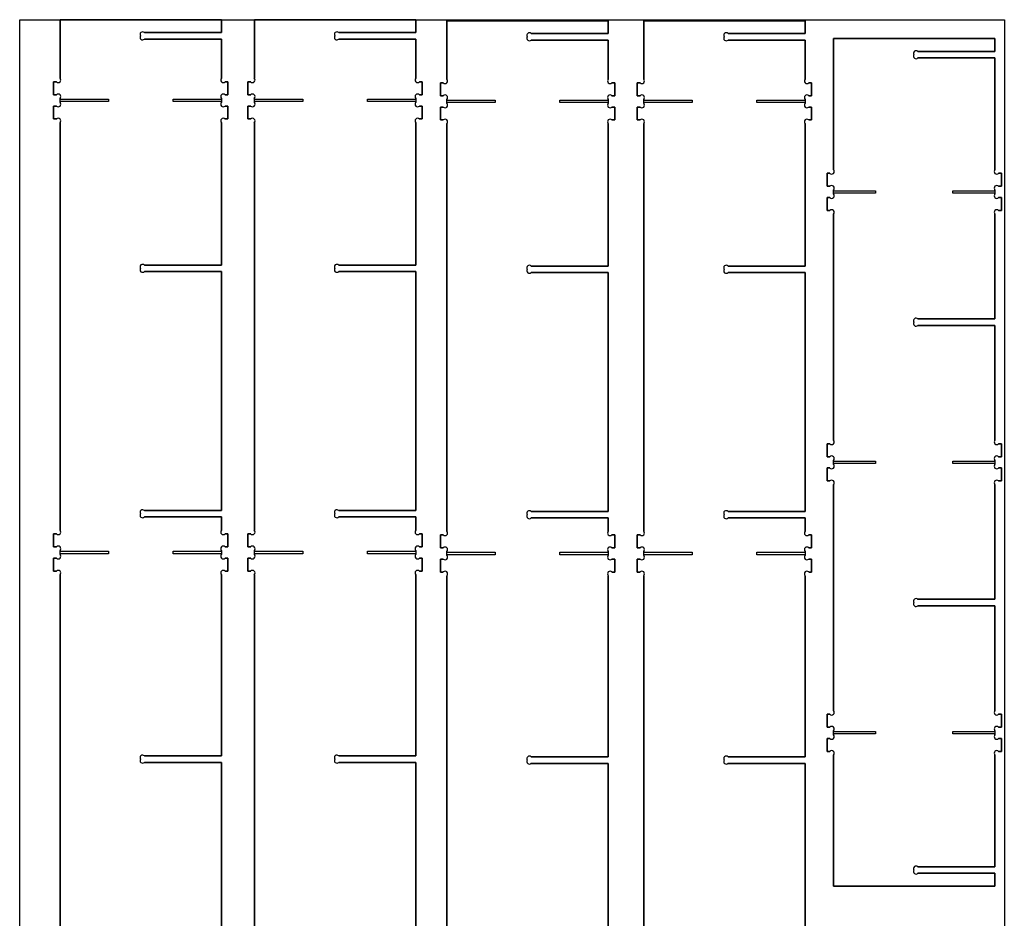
# Model space of a CAD drawing. Header units: millimetres. Extents: x -21 to 1199, y -10 to 2431.
# Tile 2 of 2: x -21 to 1199, y 1318 to 2431. Entities that reach past the tile are written whole.
import ezdxf

# ---------------------------------------------------------------- set-up
doc = ezdxf.new("R2010")
doc.units = ezdxf.units.MM
doc.layers.get('0').update_dxf_attribs({"linetype": 'CONTINUOUS'})

msp = doc.modelspace()

# ---------------------------------------------------------------- linework, layer by layer
for p, q in [((229.3, 2431.1), (29.3, 2431.1)), ((29.3, 2431.1), (29.3, 2358.6)), ((29.3, 2358.6), (29.3, 2431.1)), ((29.3, 2431.1), (229.3, 2431.1)), ((229.3, 2415.1), (229.3, 2431.1)), ((229.3, 2431.1), (229.3, 2415.1)), ((470, 2431.1), (270, 2431.1)), ((270, 2431.1), (270, 2358.6)), ((270, 2358.6), (270, 2431.1)), ((270, 2431.1), (470, 2431.1)), ((470, 2415.1), (470, 2431.1)), ((470, 2431.1), (470, 2415.1)), ((708.5, 2429.9), (508.5, 2429.9)), ((508.5, 2429.9), (508.5, 2357.5)), ((508.5, 2357.5), (508.5, 2429.9)), ((508.5, 2429.9), (708.5, 2429.9)), ((708.5, 2413.9), (708.5, 2429.9)), ((708.5, 2429.9), (708.5, 2413.9)), ((952.5, 2429.9), (752.5, 2429.9)), ((752.5, 2429.9), (752.5, 2357.5)), ((752.5, 2357.5), (752.5, 2429.9)), ((752.5, 2429.9), (952.5, 2429.9)), ((952.5, 2413.9), (952.5, 2429.9)), ((952.5, 2429.9), (952.5, 2413.9)), ((133.8, 2415.1), (229.3, 2415.1)), ((229.3, 2415.1), (133.8, 2415.1)), ((229.3, 2407.1), (133.8, 2407.1)), ((133.8, 2407.1), (229.3, 2407.1)), ((229.3, 2358.6), (229.3, 2407.1)), ((229.3, 2407.1), (229.3, 2358.6)), ((374.5, 2415.1), (470, 2415.1)), ((470, 2415.1), (374.5, 2415.1)), ((470, 2407.1), (374.5, 2407.1)), ((374.5, 2407.1), (470, 2407.1)), ((470, 2358.6), (470, 2407.1)), ((470, 2407.1), (470, 2358.6)), ((613.1, 2413.9), (708.5, 2413.9)), ((708.5, 2413.9), (613.1, 2413.9)), ((708.5, 2405.9), (613.1, 2405.9)), ((613.1, 2405.9), (708.5, 2405.9)), ((708.5, 2357.5), (708.5, 2405.9)), ((708.5, 2405.9), (708.5, 2357.5)), ((857, 2413.9), (952.5, 2413.9)), ((952.5, 2413.9), (857, 2413.9)), ((952.5, 2405.9), (857, 2405.9)), ((857, 2405.9), (952.5, 2405.9)), ((952.5, 2357.5), (952.5, 2405.9)), ((952.5, 2405.9), (952.5, 2357.5)), ((1187.6, 2407.8), (987.6, 2407.8)), ((987.6, 2407.8), (987.6, 2245.3)), ((987.6, 2245.3), (987.6, 2407.8)), ((987.6, 2407.8), (1187.6, 2407.8)), ((1187.6, 2391.8), (1187.6, 2407.8)), ((1187.6, 2407.8), (1187.6, 2391.8)), ((1092.1, 2391.8), (1187.6, 2391.8)), ((1187.6, 2391.8), (1092.1, 2391.8)), ((1187.6, 2383.8), (1092.1, 2383.8)), ((1092.1, 2383.8), (1187.6, 2383.8)), ((1187.6, 2245.3), (1187.6, 2383.8)), ((1187.6, 2383.8), (1187.6, 2245.3)), ((24.7, 2354.1), (21.3, 2354.1)), ((21.3, 2354.1), (21.3, 2338.1)), ((21.3, 2338.1), (21.3, 2354.1)), ((21.3, 2354.1), (24.7, 2354.1)), ((237.3, 2354.1), (233.8, 2354.1)), ((233.8, 2354.1), (237.3, 2354.1)), ((237.3, 2338.1), (237.3, 2354.1)), ((237.3, 2354.1), (237.3, 2338.1)), ((265.5, 2354.1), (262, 2354.1)), ((262, 2354.1), (262, 2338.1)), ((262, 2338.1), (262, 2354.1)), ((262, 2354.1), (265.5, 2354.1)), ((478, 2354.1), (474.5, 2354.1)), ((474.5, 2354.1), (478, 2354.1)), ((478, 2338.1), (478, 2354.1)), ((478, 2354.1), (478, 2338.1)), ((504, 2352.9), (500.5, 2352.9)), ((500.5, 2352.9), (500.5, 2336.9)), ((500.5, 2336.9), (500.5, 2352.9)), ((500.5, 2352.9), (504, 2352.9)), ((716.5, 2352.9), (713.1, 2352.9)), ((713.1, 2352.9), (716.5, 2352.9)), ((716.5, 2336.9), (716.5, 2352.9)), ((716.5, 2352.9), (716.5, 2336.9)), ((747.9, 2352.9), (744.5, 2352.9)), ((744.5, 2352.9), (744.5, 2336.9)), ((744.5, 2336.9), (744.5, 2352.9)), ((744.5, 2352.9), (747.9, 2352.9)), ((960.5, 2352.9), (957, 2352.9)), ((957, 2352.9), (960.5, 2352.9)), ((960.5, 2336.9), (960.5, 2352.9)), ((960.5, 2352.9), (960.5, 2336.9)), ((21.3, 2338.1), (24.7, 2338.1)), ((24.7, 2338.1), (21.3, 2338.1)), ((29.3, 2333.6), (29.3, 2332.6)), ((29.3, 2328.6), (29.3, 2333.6)), ((29.3, 2332.6), (89.3, 2332.6)), ((89.3, 2332.6), (89.3, 2329.6)), ((169.3, 2329.6), (169.3, 2332.6)), ((169.3, 2332.6), (229.3, 2332.6)), ((229.3, 2332.6), (229.3, 2333.6)), ((229.3, 2333.6), (229.3, 2328.6)), ((233.8, 2338.1), (237.3, 2338.1)), ((237.3, 2338.1), (233.8, 2338.1)), ((262, 2338.1), (265.5, 2338.1)), ((265.5, 2338.1), (262, 2338.1)), ((270, 2333.6), (270, 2332.6)), ((270, 2328.6), (270, 2333.6)), ((270, 2332.6), (330, 2332.6)), ((330, 2332.6), (330, 2329.6)), ((410, 2329.6), (410, 2332.6)), ((410, 2332.6), (470, 2332.6)), ((470, 2332.6), (470, 2333.6)), ((470, 2333.6), (470, 2328.6)), ((474.5, 2338.1), (478, 2338.1)), ((478, 2338.1), (474.5, 2338.1)), ((500.5, 2336.9), (504, 2336.9)), ((504, 2336.9), (500.5, 2336.9)), ((508.5, 2332.4), (508.5, 2331.4)), ((508.5, 2327.5), (508.5, 2332.4)), ((508.5, 2331.4), (568.5, 2331.4)), ((568.5, 2331.4), (568.5, 2328.4)), ((648.5, 2328.4), (648.5, 2331.4)), ((648.5, 2331.4), (708.5, 2331.4)), ((708.5, 2331.4), (708.5, 2332.4)), ((708.5, 2332.4), (708.5, 2327.5)), ((713.1, 2336.9), (716.5, 2336.9)), ((716.5, 2336.9), (713.1, 2336.9)), ((744.5, 2336.9), (747.9, 2336.9)), ((747.9, 2336.9), (744.5, 2336.9)), ((752.5, 2332.4), (752.5, 2331.4)), ((752.5, 2327.5), (752.5, 2332.4)), ((752.5, 2331.4), (812.5, 2331.4)), ((812.5, 2331.4), (812.5, 2328.4)), ((892.5, 2328.4), (892.5, 2331.4)), ((892.5, 2331.4), (952.5, 2331.4)), ((952.5, 2331.4), (952.5, 2332.4)), ((952.5, 2332.4), (952.5, 2327.5)), ((957, 2336.9), (960.5, 2336.9)), ((960.5, 2336.9), (957, 2336.9)), ((24.7, 2324.1), (21.3, 2324.1)), ((21.3, 2324.1), (21.3, 2308.1)), ((21.3, 2308.1), (21.3, 2324.1)), ((21.3, 2324.1), (24.7, 2324.1)), ((89.3, 2329.6), (29.3, 2329.6)), ((29.3, 2329.6), (29.3, 2328.6)), ((229.3, 2329.6), (169.3, 2329.6)), ((229.3, 2328.6), (229.3, 2329.6)), ((237.3, 2324.1), (233.8, 2324.1)), ((233.8, 2324.1), (237.3, 2324.1)), ((237.3, 2308.1), (237.3, 2324.1)), ((237.3, 2324.1), (237.3, 2308.1)), ((265.5, 2324.1), (262, 2324.1)), ((262, 2324.1), (262, 2308.1)), ((262, 2308.1), (262, 2324.1)), ((262, 2324.1), (265.5, 2324.1)), ((330, 2329.6), (270, 2329.6)), ((270, 2329.6), (270, 2328.6)), ((470, 2329.6), (410, 2329.6)), ((470, 2328.6), (470, 2329.6)), ((478, 2324.1), (474.5, 2324.1)), ((474.5, 2324.1), (478, 2324.1)), ((478, 2308.1), (478, 2324.1)), ((478, 2324.1), (478, 2308.1)), ((504, 2322.9), (500.5, 2322.9)), ((500.5, 2322.9), (500.5, 2306.9)), ((500.5, 2306.9), (500.5, 2322.9)), ((500.5, 2322.9), (504, 2322.9)), ((568.5, 2328.4), (508.5, 2328.4)), ((508.5, 2328.4), (508.5, 2327.5)), ((708.5, 2328.4), (648.5, 2328.4)), ((708.5, 2327.5), (708.5, 2328.4)), ((716.5, 2322.9), (713.1, 2322.9)), ((713.1, 2322.9), (716.5, 2322.9)), ((716.5, 2306.9), (716.5, 2322.9)), ((716.5, 2322.9), (716.5, 2306.9)), ((747.9, 2322.9), (744.5, 2322.9)), ((744.5, 2322.9), (744.5, 2306.9)), ((744.5, 2306.9), (744.5, 2322.9)), ((744.5, 2322.9), (747.9, 2322.9)), ((812.5, 2328.4), (752.5, 2328.4)), ((752.5, 2328.4), (752.5, 2327.5)), ((952.5, 2328.4), (892.5, 2328.4)), ((952.5, 2327.5), (952.5, 2328.4)), ((960.5, 2322.9), (957, 2322.9)), ((957, 2322.9), (960.5, 2322.9)), ((960.5, 2306.9), (960.5, 2322.9)), ((960.5, 2322.9), (960.5, 2306.9)), ((21.3, 2308.1), (24.7, 2308.1)), ((24.7, 2308.1), (21.3, 2308.1)), ((233.8, 2308.1), (237.3, 2308.1)), ((237.3, 2308.1), (233.8, 2308.1)), ((262, 2308.1), (265.5, 2308.1)), ((265.5, 2308.1), (262, 2308.1)), ((474.5, 2308.1), (478, 2308.1)), ((478, 2308.1), (474.5, 2308.1)), ((500.5, 2306.9), (504, 2306.9)), ((504, 2306.9), (500.5, 2306.9)), ((713.1, 2306.9), (716.5, 2306.9)), ((716.5, 2306.9), (713.1, 2306.9)), ((744.5, 2306.9), (747.9, 2306.9)), ((747.9, 2306.9), (744.5, 2306.9)), ((957, 2306.9), (960.5, 2306.9)), ((960.5, 2306.9), (957, 2306.9)), ((29.3, 2303.6), (29.3, 1798.6)), ((29.3, 1798.6), (29.3, 2303.6)), ((229.3, 2127.1), (229.3, 2303.6)), ((229.3, 2303.6), (229.3, 2127.1)), ((270, 2303.6), (270, 1798.6)), ((270, 1798.6), (270, 2303.6)), ((470, 2127.1), (470, 2303.6)), ((470, 2303.6), (470, 2127.1)), ((508.5, 2302.4), (508.5, 1797.5)), ((508.5, 1797.5), (508.5, 2302.4)), ((708.5, 2125.9), (708.5, 2302.4)), ((708.5, 2302.4), (708.5, 2125.9)), ((752.5, 2302.4), (752.5, 1797.5)), ((752.5, 1797.5), (752.5, 2302.4)), ((952.5, 2125.9), (952.5, 2302.4)), ((952.5, 2302.4), (952.5, 2125.9)), ((983.1, 2240.8), (979.6, 2240.8)), ((979.6, 2240.8), (979.6, 2224.8)), ((979.6, 2224.8), (979.6, 2240.8)), ((979.6, 2240.8), (983.1, 2240.8)), ((1195.6, 2240.8), (1192.1, 2240.8)), ((1192.1, 2240.8), (1195.6, 2240.8)), ((1195.6, 2224.8), (1195.6, 2240.8)), ((1195.6, 2240.8), (1195.6, 2224.8)), ((979.6, 2224.8), (983.1, 2224.8)), ((983.1, 2224.8), (979.6, 2224.8)), ((1192.1, 2224.8), (1195.6, 2224.8)), ((1195.6, 2224.8), (1192.1, 2224.8)), ((983.1, 2210.8), (979.6, 2210.8)), ((979.6, 2210.8), (979.6, 2194.8)), ((979.6, 2194.8), (979.6, 2210.8)), ((979.6, 2210.8), (983.1, 2210.8)), ((987.6, 2220.2), (987.6, 2219.3)), ((987.6, 2215.3), (987.6, 2220.2)), ((987.6, 2219.3), (1039.6, 2219.3)), ((1039.6, 2216.3), (987.6, 2216.3)), ((987.6, 2216.3), (987.6, 2215.3)), ((1039.6, 2219.3), (1039.6, 2216.3)), ((1135.6, 2216.3), (1135.6, 2219.3)), ((1135.6, 2219.3), (1187.6, 2219.3)), ((1187.6, 2216.3), (1135.6, 2216.3)), ((1187.6, 2219.3), (1187.6, 2220.2)), ((1187.6, 2220.2), (1187.6, 2215.3)), ((1187.6, 2215.3), (1187.6, 2216.3)), ((1195.6, 2210.8), (1192.1, 2210.8)), ((1192.1, 2210.8), (1195.6, 2210.8)), ((1195.6, 2194.8), (1195.6, 2210.8)), ((1195.6, 2210.8), (1195.6, 2194.8)), ((979.6, 2194.8), (983.1, 2194.8)), ((983.1, 2194.8), (979.6, 2194.8)), ((987.6, 2190.2), (987.6, 1910.3)), ((987.6, 1910.3), (987.6, 2190.2)), ((1187.6, 2060.4), (1187.6, 2190.2)), ((1187.6, 2190.2), (1187.6, 2060.4)), ((1192.1, 2194.8), (1195.6, 2194.8)), ((1195.6, 2194.8), (1192.1, 2194.8)), ((133.8, 2127.1), (229.3, 2127.1)), ((229.3, 2127.1), (133.8, 2127.1)), ((374.5, 2127.1), (470, 2127.1)), ((470, 2127.1), (374.5, 2127.1)), ((613.1, 2125.9), (708.5, 2125.9)), ((708.5, 2125.9), (613.1, 2125.9)), ((857, 2125.9), (952.5, 2125.9)), ((952.5, 2125.9), (857, 2125.9)), ((229.3, 2119.1), (133.8, 2119.1)), ((133.8, 2119.1), (229.3, 2119.1)), ((229.3, 1823.1), (229.3, 2119.1)), ((229.3, 2119.1), (229.3, 1823.1)), ((470, 2119.1), (374.5, 2119.1)), ((374.5, 2119.1), (470, 2119.1)), ((470, 1823.1), (470, 2119.1)), ((470, 2119.1), (470, 1823.1)), ((708.5, 2117.9), (613.1, 2117.9)), ((613.1, 2117.9), (708.5, 2117.9)), ((708.5, 1821.9), (708.5, 2117.9)), ((708.5, 2117.9), (708.5, 1821.9)), ((952.5, 2117.9), (857, 2117.9)), ((857, 2117.9), (952.5, 2117.9)), ((952.5, 1821.9), (952.5, 2117.9)), ((952.5, 2117.9), (952.5, 1821.9)), ((1092.1, 2060.4), (1187.6, 2060.4)), ((1187.6, 2060.4), (1092.1, 2060.4)), ((1187.6, 2052.4), (1092.1, 2052.4)), ((1092.1, 2052.4), (1187.6, 2052.4)), ((1187.6, 1910.3), (1187.6, 2052.4)), ((1187.6, 2052.4), (1187.6, 1910.3)), ((983.1, 1905.8), (979.6, 1905.8)), ((979.6, 1905.8), (979.6, 1889.8)), ((979.6, 1889.8), (979.6, 1905.8)), ((979.6, 1905.8), (983.1, 1905.8)), ((1195.6, 1905.8), (1192.1, 1905.8)), ((1192.1, 1905.8), (1195.6, 1905.8)), ((1195.6, 1889.8), (1195.6, 1905.8)), ((1195.6, 1905.8), (1195.6, 1889.8)), ((979.6, 1889.8), (983.1, 1889.8)), ((983.1, 1889.8), (979.6, 1889.8)), ((987.6, 1885.2), (987.6, 1884.3)), ((987.6, 1880.3), (987.6, 1885.2)), ((987.6, 1884.3), (1039.6, 1884.3)), ((1039.6, 1881.3), (987.6, 1881.3)), ((987.6, 1881.3), (987.6, 1880.3)), ((1039.6, 1884.3), (1039.6, 1881.3)), ((1135.6, 1881.3), (1135.6, 1884.3)), ((1135.6, 1884.3), (1187.6, 1884.3)), ((1187.6, 1881.3), (1135.6, 1881.3)), ((1187.6, 1884.3), (1187.6, 1885.2)), ((1187.6, 1885.2), (1187.6, 1880.3)), ((1187.6, 1880.3), (1187.6, 1881.3)), ((1192.1, 1889.8), (1195.6, 1889.8)), ((1195.6, 1889.8), (1192.1, 1889.8)), ((983.1, 1875.8), (979.6, 1875.8)), ((979.6, 1875.8), (979.6, 1859.8)), ((979.6, 1859.8), (979.6, 1875.8)), ((979.6, 1875.8), (983.1, 1875.8)), ((1195.6, 1875.8), (1192.1, 1875.8)), ((1192.1, 1875.8), (1195.6, 1875.8)), ((1195.6, 1859.8), (1195.6, 1875.8)), ((1195.6, 1875.8), (1195.6, 1859.8)), ((979.6, 1859.8), (983.1, 1859.8)), ((983.1, 1859.8), (979.6, 1859.8)), ((987.6, 1855.2), (987.6, 1575.3)), ((987.6, 1575.3), (987.6, 1855.2)), ((1187.6, 1713.1), (1187.6, 1855.2)), ((1187.6, 1855.2), (1187.6, 1713.1)), ((1192.1, 1859.8), (1195.6, 1859.8)), ((1195.6, 1859.8), (1192.1, 1859.8)), ((133.8, 1823.1), (229.3, 1823.1)), ((229.3, 1823.1), (133.8, 1823.1)), ((374.5, 1823.1), (470, 1823.1)), ((470, 1823.1), (374.5, 1823.1)), ((613.1, 1821.9), (708.5, 1821.9)), ((708.5, 1821.9), (613.1, 1821.9)), ((857, 1821.9), (952.5, 1821.9)), ((952.5, 1821.9), (857, 1821.9)), ((229.3, 1815.1), (133.8, 1815.1)), ((133.8, 1815.1), (229.3, 1815.1)), ((229.3, 1798.6), (229.3, 1815.1)), ((229.3, 1815.1), (229.3, 1798.6)), ((470, 1815.1), (374.5, 1815.1)), ((374.5, 1815.1), (470, 1815.1)), ((470, 1798.6), (470, 1815.1)), ((470, 1815.1), (470, 1798.6)), ((708.5, 1813.9), (613.1, 1813.9)), ((613.1, 1813.9), (708.5, 1813.9)), ((708.5, 1797.5), (708.5, 1813.9)), ((708.5, 1813.9), (708.5, 1797.5)), ((952.5, 1813.9), (857, 1813.9)), ((857, 1813.9), (952.5, 1813.9)), ((952.5, 1797.5), (952.5, 1813.9)), ((952.5, 1813.9), (952.5, 1797.5)), ((24.7, 1794.1), (21.3, 1794.1)), ((21.3, 1794.1), (21.3, 1778.1)), ((21.3, 1778.1), (21.3, 1794.1)), ((21.3, 1794.1), (24.7, 1794.1)), ((237.3, 1794.1), (233.8, 1794.1)), ((233.8, 1794.1), (237.3, 1794.1)), ((237.3, 1778.1), (237.3, 1794.1)), ((237.3, 1794.1), (237.3, 1778.1)), ((265.5, 1794.1), (262, 1794.1)), ((262, 1794.1), (262, 1778.1)), ((262, 1778.1), (262, 1794.1)), ((262, 1794.1), (265.5, 1794.1)), ((478, 1794.1), (474.5, 1794.1)), ((474.5, 1794.1), (478, 1794.1)), ((478, 1778.1), (478, 1794.1)), ((478, 1794.1), (478, 1778.1)), ((504, 1792.9), (500.5, 1792.9)), ((500.5, 1792.9), (500.5, 1776.9)), ((500.5, 1776.9), (500.5, 1792.9)), ((500.5, 1792.9), (504, 1792.9)), ((716.5, 1792.9), (713.1, 1792.9)), ((713.1, 1792.9), (716.5, 1792.9)), ((716.5, 1776.9), (716.5, 1792.9)), ((716.5, 1792.9), (716.5, 1776.9)), ((747.9, 1792.9), (744.5, 1792.9)), ((744.5, 1792.9), (744.5, 1776.9)), ((744.5, 1776.9), (744.5, 1792.9)), ((744.5, 1792.9), (747.9, 1792.9)), ((960.5, 1792.9), (957, 1792.9)), ((957, 1792.9), (960.5, 1792.9)), ((960.5, 1776.9), (960.5, 1792.9)), ((960.5, 1792.9), (960.5, 1776.9)), ((21.3, 1778.1), (24.7, 1778.1)), ((24.7, 1778.1), (21.3, 1778.1)), ((29.3, 1773.6), (29.3, 1772.6)), ((29.3, 1768.6), (29.3, 1773.6)), ((29.3, 1772.6), (89.3, 1772.6)), ((89.3, 1769.6), (29.3, 1769.6)), ((29.3, 1769.6), (29.3, 1768.6)), ((89.3, 1772.6), (89.3, 1769.6)), ((169.3, 1769.6), (169.3, 1772.6)), ((169.3, 1772.6), (229.3, 1772.6)), ((229.3, 1769.6), (169.3, 1769.6)), ((229.3, 1772.6), (229.3, 1773.6)), ((229.3, 1773.6), (229.3, 1768.6)), ((229.3, 1768.6), (229.3, 1769.6)), ((233.8, 1778.1), (237.3, 1778.1)), ((237.3, 1778.1), (233.8, 1778.1)), ((262, 1778.1), (265.5, 1778.1)), ((265.5, 1778.1), (262, 1778.1)), ((270, 1773.6), (270, 1772.6)), ((270, 1768.6), (270, 1773.6)), ((270, 1772.6), (330, 1772.6)), ((330, 1769.6), (270, 1769.6)), ((270, 1769.6), (270, 1768.6)), ((330, 1772.6), (330, 1769.6)), ((410, 1769.6), (410, 1772.6)), ((410, 1772.6), (470, 1772.6)), ((470, 1769.6), (410, 1769.6)), ((470, 1772.6), (470, 1773.6)), ((470, 1773.6), (470, 1768.6)), ((470, 1768.6), (470, 1769.6)), ((474.5, 1778.1), (478, 1778.1)), ((478, 1778.1), (474.5, 1778.1)), ((500.5, 1776.9), (504, 1776.9)), ((504, 1776.9), (500.5, 1776.9)), ((508.5, 1772.4), (508.5, 1771.4)), ((508.5, 1767.5), (508.5, 1772.4)), ((508.5, 1771.4), (568.5, 1771.4)), ((568.5, 1771.4), (568.5, 1768.4)), ((648.5, 1768.4), (648.5, 1771.4)), ((648.5, 1771.4), (708.5, 1771.4)), ((708.5, 1771.4), (708.5, 1772.4)), ((708.5, 1772.4), (708.5, 1767.5)), ((713.1, 1776.9), (716.5, 1776.9)), ((716.5, 1776.9), (713.1, 1776.9)), ((744.5, 1776.9), (747.9, 1776.9)), ((747.9, 1776.9), (744.5, 1776.9)), ((752.5, 1772.4), (752.5, 1771.4)), ((752.5, 1767.5), (752.5, 1772.4)), ((752.5, 1771.4), (812.5, 1771.4)), ((812.5, 1771.4), (812.5, 1768.4)), ((892.5, 1768.4), (892.5, 1771.4)), ((892.5, 1771.4), (952.5, 1771.4)), ((952.5, 1771.4), (952.5, 1772.4)), ((952.5, 1772.4), (952.5, 1767.5)), ((957, 1776.9), (960.5, 1776.9)), ((960.5, 1776.9), (957, 1776.9)), ((24.7, 1764.1), (21.3, 1764.1)), ((21.3, 1764.1), (21.3, 1748.1)), ((21.3, 1748.1), (21.3, 1764.1)), ((21.3, 1764.1), (24.7, 1764.1)), ((237.3, 1764.1), (233.8, 1764.1)), ((233.8, 1764.1), (237.3, 1764.1)), ((237.3, 1748.1), (237.3, 1764.1)), ((237.3, 1764.1), (237.3, 1748.1)), ((265.5, 1764.1), (262, 1764.1)), ((262, 1764.1), (262, 1748.1)), ((262, 1748.1), (262, 1764.1)), ((262, 1764.1), (265.5, 1764.1)), ((478, 1764.1), (474.5, 1764.1)), ((474.5, 1764.1), (478, 1764.1)), ((478, 1748.1), (478, 1764.1)), ((478, 1764.1), (478, 1748.1)), ((504, 1762.9), (500.5, 1762.9)), ((500.5, 1762.9), (500.5, 1746.9)), ((500.5, 1746.9), (500.5, 1762.9)), ((500.5, 1762.9), (504, 1762.9)), ((568.5, 1768.4), (508.5, 1768.4)), ((508.5, 1768.4), (508.5, 1767.5)), ((708.5, 1768.4), (648.5, 1768.4)), ((708.5, 1767.5), (708.5, 1768.4)), ((716.5, 1762.9), (713.1, 1762.9)), ((713.1, 1762.9), (716.5, 1762.9)), ((716.5, 1746.9), (716.5, 1762.9)), ((716.5, 1762.9), (716.5, 1746.9)), ((747.9, 1762.9), (744.5, 1762.9)), ((744.5, 1762.9), (744.5, 1746.9)), ((744.5, 1746.9), (744.5, 1762.9)), ((744.5, 1762.9), (747.9, 1762.9)), ((812.5, 1768.4), (752.5, 1768.4)), ((752.5, 1768.4), (752.5, 1767.5)), ((952.5, 1768.4), (892.5, 1768.4)), ((952.5, 1767.5), (952.5, 1768.4)), ((960.5, 1762.9), (957, 1762.9)), ((957, 1762.9), (960.5, 1762.9)), ((960.5, 1746.9), (960.5, 1762.9)), ((960.5, 1762.9), (960.5, 1746.9)), ((21.3, 1748.1), (24.7, 1748.1)), ((24.7, 1748.1), (21.3, 1748.1)), ((233.8, 1748.1), (237.3, 1748.1)), ((237.3, 1748.1), (233.8, 1748.1)), ((262, 1748.1), (265.5, 1748.1)), ((265.5, 1748.1), (262, 1748.1)), ((474.5, 1748.1), (478, 1748.1)), ((478, 1748.1), (474.5, 1748.1)), ((500.5, 1746.9), (504, 1746.9)), ((504, 1746.9), (500.5, 1746.9)), ((713.1, 1746.9), (716.5, 1746.9)), ((716.5, 1746.9), (713.1, 1746.9)), ((744.5, 1746.9), (747.9, 1746.9)), ((747.9, 1746.9), (744.5, 1746.9)), ((957, 1746.9), (960.5, 1746.9)), ((960.5, 1746.9), (957, 1746.9)), ((29.3, 1743.6), (29.3, 1238.6)), ((29.3, 1238.6), (29.3, 1743.6)), ((229.3, 1519.1), (229.3, 1743.6)), ((229.3, 1743.6), (229.3, 1519.1)), ((270, 1743.6), (270, 1238.6)), ((270, 1238.6), (270, 1743.6)), ((470, 1519.1), (470, 1743.6)), ((470, 1743.6), (470, 1519.1)), ((508.5, 1742.4), (508.5, 1237.5)), ((508.5, 1237.5), (508.5, 1742.4)), ((708.5, 1517.9), (708.5, 1742.4)), ((708.5, 1742.4), (708.5, 1517.9)), ((752.5, 1742.4), (752.5, 1237.5)), ((752.5, 1237.5), (752.5, 1742.4)), ((952.5, 1517.9), (952.5, 1742.4)), ((952.5, 1742.4), (952.5, 1517.9)), ((1092.1, 1713.1), (1187.6, 1713.1)), ((1187.6, 1713.1), (1092.1, 1713.1)), ((1187.6, 1705.1), (1092.1, 1705.1)), ((1092.1, 1705.1), (1187.6, 1705.1)), ((1187.6, 1575.3), (1187.6, 1705.1)), ((1187.6, 1705.1), (1187.6, 1575.3)), ((983.1, 1570.8), (979.6, 1570.8)), ((979.6, 1570.8), (979.6, 1554.8)), ((979.6, 1554.8), (979.6, 1570.8)), ((979.6, 1570.8), (983.1, 1570.8)), ((1195.6, 1570.8), (1192.1, 1570.8)), ((1192.1, 1570.8), (1195.6, 1570.8)), ((1195.6, 1554.8), (1195.6, 1570.8)), ((1195.6, 1570.8), (1195.6, 1554.8)), ((979.6, 1554.8), (983.1, 1554.8)), ((983.1, 1554.8), (979.6, 1554.8)), ((987.6, 1550.2), (987.6, 1549.3)), ((987.6, 1545.3), (987.6, 1550.2)), ((1187.6, 1549.3), (1187.6, 1550.2)), ((1187.6, 1550.2), (1187.6, 1545.3)), ((1192.1, 1554.8), (1195.6, 1554.8)), ((1195.6, 1554.8), (1192.1, 1554.8)), ((983.1, 1540.8), (979.6, 1540.8)), ((979.6, 1540.8), (979.6, 1524.8)), ((979.6, 1524.8), (979.6, 1540.8)), ((979.6, 1540.8), (983.1, 1540.8)), ((987.6, 1549.3), (1039.6, 1549.3)), ((1039.6, 1546.3), (987.6, 1546.3)), ((987.6, 1546.3), (987.6, 1545.3)), ((1039.6, 1549.3), (1039.6, 1546.3)), ((1135.6, 1546.3), (1135.6, 1549.3)), ((1135.6, 1549.3), (1187.6, 1549.3)), ((1187.6, 1546.3), (1135.6, 1546.3)), ((1187.6, 1545.3), (1187.6, 1546.3)), ((1195.6, 1540.8), (1192.1, 1540.8)), ((1192.1, 1540.8), (1195.6, 1540.8)), ((1195.6, 1524.8), (1195.6, 1540.8)), ((1195.6, 1540.8), (1195.6, 1524.8)), ((133.8, 1519.1), (229.3, 1519.1)), ((229.3, 1519.1), (133.8, 1519.1)), ((374.5, 1519.1), (470, 1519.1)), ((470, 1519.1), (374.5, 1519.1)), ((613.1, 1517.9), (708.5, 1517.9)), ((708.5, 1517.9), (613.1, 1517.9)), ((857, 1517.9), (952.5, 1517.9)), ((952.5, 1517.9), (857, 1517.9)), ((979.6, 1524.8), (983.1, 1524.8)), ((983.1, 1524.8), (979.6, 1524.8)), ((987.6, 1520.2), (987.6, 1357.8)), ((987.6, 1357.8), (987.6, 1520.2)), ((1187.6, 1381.8), (1187.6, 1520.2)), ((1187.6, 1520.2), (1187.6, 1381.8)), ((1192.1, 1524.8), (1195.6, 1524.8)), ((1195.6, 1524.8), (1192.1, 1524.8)), ((229.3, 1511.1), (133.8, 1511.1)), ((133.8, 1511.1), (229.3, 1511.1)), ((229.3, 1238.6), (229.3, 1511.1)), ((229.3, 1511.1), (229.3, 1238.6)), ((470, 1511.1), (374.5, 1511.1)), ((374.5, 1511.1), (470, 1511.1)), ((470, 1238.6), (470, 1511.1)), ((470, 1511.1), (470, 1238.6)), ((708.5, 1509.9), (613.1, 1509.9)), ((613.1, 1509.9), (708.5, 1509.9)), ((708.5, 1237.5), (708.5, 1509.9)), ((708.5, 1509.9), (708.5, 1237.5)), ((952.5, 1509.9), (857, 1509.9)), ((857, 1509.9), (952.5, 1509.9)), ((952.5, 1237.5), (952.5, 1509.9)), ((952.5, 1509.9), (952.5, 1237.5)), ((1092.1, 1381.8), (1187.6, 1381.8)), ((1187.6, 1381.8), (1092.1, 1381.8)), ((1187.6, 1373.8), (1092.1, 1373.8)), ((1092.1, 1373.8), (1187.6, 1373.8)), ((1187.6, 1357.8), (1187.6, 1373.8)), ((1187.6, 1373.8), (1187.6, 1357.8)), ((987.6, 1357.8), (1187.6, 1357.8)), ((1187.6, 1357.8), (987.6, 1357.8))]:
    msp.add_line(p, q)
msp.add_lwpolyline([(-20.7, -8.9), (-20.7, 2431.1), (1199.3, 2431.1), (1199.3, -8.9)], close=True)
for centre, start, end in [((131.5, 2412.8), 45, 212.8808), ((131.5, 2412.8), 45, 212.8808), ((372.3, 2412.8), 45, 212.8808), ((372.3, 2412.8), 45, 212.8808), ((131.5, 2409.4), 147.1192, 315), ((131.5, 2409.4), 147.1192, 315), ((372.3, 2409.4), 147.1192, 315), ((372.3, 2409.4), 147.1192, 315), ((610.8, 2411.7), 45, 212.8808), ((610.8, 2411.7), 45, 212.8808), ((610.8, 2408.2), 147.1192, 315), ((610.8, 2408.2), 147.1192, 315), ((854.7, 2411.7), 45, 212.8808), ((854.7, 2411.7), 45, 212.8808), ((854.7, 2408.2), 147.1192, 315), ((854.7, 2408.2), 147.1192, 315), ((1089.9, 2389.5), 45, 212.8808), ((1089.9, 2389.5), 45, 212.8808), ((1089.9, 2386), 147.1192, 315), ((1089.9, 2386), 147.1192, 315), ((27, 2356.4), -135, 45), ((27, 2356.4), -135, 45), ((231.5, 2356.4), 135, 315), ((231.5, 2356.4), 135, 315), ((267.7, 2356.4), -135, 45), ((267.7, 2356.4), -135, 45), ((472.3, 2356.4), 135, 315), ((472.3, 2356.4), 135, 315), ((506.3, 2355.2), -135, 45), ((506.3, 2355.2), -135, 45), ((710.8, 2355.2), 135, 315), ((710.8, 2355.2), 135, 315), ((750.2, 2355.2), -135, 45), ((750.2, 2355.2), -135, 45), ((954.7, 2355.2), 135, 315), ((954.7, 2355.2), 135, 315), ((27, 2335.8), -45, 135), ((27, 2335.8), -45, 135), ((231.5, 2335.8), 45, 225), ((231.5, 2335.8), 45, 225), ((267.7, 2335.8), -45, 135), ((267.7, 2335.8), -45, 135), ((472.3, 2335.8), 45, 225), ((472.3, 2335.8), 45, 225), ((506.3, 2334.7), -45, 135), ((506.3, 2334.7), -45, 135), ((710.8, 2334.7), 45, 225), ((710.8, 2334.7), 45, 225), ((750.2, 2334.7), -45, 135), ((750.2, 2334.7), -45, 135), ((954.7, 2334.7), 45, 225), ((954.7, 2334.7), 45, 225), ((27, 2326.4), -135, 45), ((27, 2326.4), -135, 45), ((231.5, 2326.4), 135, 315), ((231.5, 2326.4), 135, 315), ((267.7, 2326.4), -135, 45), ((267.7, 2326.4), -135, 45), ((472.3, 2326.4), 135, 315), ((472.3, 2326.4), 135, 315), ((506.3, 2325.2), -135, 45), ((506.3, 2325.2), -135, 45), ((710.8, 2325.2), 135, 315), ((710.8, 2325.2), 135, 315), ((750.2, 2325.2), -135, 45), ((750.2, 2325.2), -135, 45), ((954.7, 2325.2), 135, 315), ((954.7, 2325.2), 135, 315), ((27, 2305.8), -45, 135), ((27, 2305.8), -45, 135), ((231.5, 2305.8), 45, 225), ((231.5, 2305.8), 45, 225), ((267.7, 2305.8), -45, 135), ((267.7, 2305.8), -45, 135), ((472.3, 2305.8), 45, 225), ((472.3, 2305.8), 45, 225), ((506.3, 2304.7), -45, 135), ((506.3, 2304.7), -45, 135), ((710.8, 2304.7), 45, 225), ((710.8, 2304.7), 45, 225), ((750.2, 2304.7), -45, 135), ((750.2, 2304.7), -45, 135), ((954.7, 2304.7), 45, 225), ((954.7, 2304.7), 45, 225), ((985.3, 2243), -135, 45), ((985.3, 2243), -135, 45), ((1189.9, 2243), 135, 315), ((1189.9, 2243), 135, 315), ((985.3, 2222.5), -45, 135), ((985.3, 2222.5), -45, 135), ((1189.9, 2222.5), 45, 225), ((1189.9, 2222.5), 45, 225), ((985.3, 2213), -135, 45), ((985.3, 2213), -135, 45), ((1189.9, 2213), 135, 315), ((1189.9, 2213), 135, 315), ((985.3, 2192.5), -45, 135), ((985.3, 2192.5), -45, 135), ((1189.9, 2192.5), 45, 225), ((1189.9, 2192.5), 45, 225), ((131.5, 2124.8), 45, 212.8808), ((131.5, 2124.8), 45, 212.8808), ((131.5, 2121.4), 147.1192, 315), ((131.5, 2121.4), 147.1192, 315), ((372.3, 2124.8), 45, 212.8808), ((372.3, 2124.8), 45, 212.8808), ((372.3, 2121.4), 147.1192, 315), ((372.3, 2121.4), 147.1192, 315), ((610.8, 2123.7), 45, 212.8808), ((610.8, 2123.7), 45, 212.8808), ((854.7, 2123.7), 45, 212.8808), ((854.7, 2123.7), 45, 212.8808), ((610.8, 2120.2), 147.1192, 315), ((610.8, 2120.2), 147.1192, 315), ((854.7, 2120.2), 147.1192, 315), ((854.7, 2120.2), 147.1192, 315), ((1089.9, 2058.2), 45, 212.8808), ((1089.9, 2058.2), 45, 212.8808), ((1089.9, 2054.7), 147.1192, 315), ((1089.9, 2054.7), 147.1192, 315), ((985.3, 1908), -135, 45), ((985.3, 1908), -135, 45), ((1189.9, 1908), 135, 315), ((1189.9, 1908), 135, 315), ((985.3, 1887.5), -45, 135), ((985.3, 1887.5), -45, 135), ((985.3, 1878), -135, 45), ((985.3, 1878), -135, 45), ((1189.9, 1887.5), 45, 225), ((1189.9, 1887.5), 45, 225), ((1189.9, 1878), 135, 315), ((1189.9, 1878), 135, 315), ((985.3, 1857.5), -45, 135), ((985.3, 1857.5), -45, 135), ((1189.9, 1857.5), 45, 225), ((1189.9, 1857.5), 45, 225), ((131.5, 1820.8), 45, 212.8808), ((131.5, 1820.8), 45, 212.8808), ((131.5, 1817.4), 147.1192, 315), ((131.5, 1817.4), 147.1192, 315), ((372.3, 1820.8), 45, 212.8808), ((372.3, 1820.8), 45, 212.8808), ((372.3, 1817.4), 147.1192, 315), ((372.3, 1817.4), 147.1192, 315), ((610.8, 1819.7), 45, 212.8808), ((610.8, 1819.7), 45, 212.8808), ((610.8, 1816.2), 147.1192, 315), ((610.8, 1816.2), 147.1192, 315), ((854.7, 1819.7), 45, 212.8808), ((854.7, 1819.7), 45, 212.8808), ((854.7, 1816.2), 147.1192, 315), ((854.7, 1816.2), 147.1192, 315), ((27, 1796.4), -135, 45), ((27, 1796.4), -135, 45), ((231.5, 1796.4), 135, 315), ((231.5, 1796.4), 135, 315), ((267.7, 1796.4), -135, 45), ((267.7, 1796.4), -135, 45), ((472.3, 1796.4), 135, 315), ((472.3, 1796.4), 135, 315), ((506.3, 1795.2), -135, 45), ((506.3, 1795.2), -135, 45), ((710.8, 1795.2), 135, 315), ((710.8, 1795.2), 135, 315), ((750.2, 1795.2), -135, 45), ((750.2, 1795.2), -135, 45), ((954.7, 1795.2), 135, 315), ((954.7, 1795.2), 135, 315), ((27, 1775.8), -45, 135), ((27, 1775.8), -45, 135), ((231.5, 1775.8), 45, 225), ((231.5, 1775.8), 45, 225), ((267.7, 1775.8), -45, 135), ((267.7, 1775.8), -45, 135), ((472.3, 1775.8), 45, 225), ((472.3, 1775.8), 45, 225), ((506.3, 1774.7), -45, 135), ((506.3, 1774.7), -45, 135), ((710.8, 1774.7), 45, 225), ((710.8, 1774.7), 45, 225), ((750.2, 1774.7), -45, 135), ((750.2, 1774.7), -45, 135), ((954.7, 1774.7), 45, 225), ((954.7, 1774.7), 45, 225), ((27, 1766.4), -135, 45), ((27, 1766.4), -135, 45), ((231.5, 1766.4), 135, 315), ((231.5, 1766.4), 135, 315), ((267.7, 1766.4), -135, 45), ((267.7, 1766.4), -135, 45), ((472.3, 1766.4), 135, 315), ((472.3, 1766.4), 135, 315), ((506.3, 1765.2), -135, 45), ((506.3, 1765.2), -135, 45), ((710.8, 1765.2), 135, 315), ((710.8, 1765.2), 135, 315), ((750.2, 1765.2), -135, 45), ((750.2, 1765.2), -135, 45), ((954.7, 1765.2), 135, 315), ((954.7, 1765.2), 135, 315), ((27, 1745.8), -45, 135), ((27, 1745.8), -45, 135), ((231.5, 1745.8), 45, 225), ((231.5, 1745.8), 45, 225), ((267.7, 1745.8), -45, 135), ((267.7, 1745.8), -45, 135), ((472.3, 1745.8), 45, 225), ((472.3, 1745.8), 45, 225), ((506.3, 1744.7), -45, 135), ((506.3, 1744.7), -45, 135), ((710.8, 1744.7), 45, 225), ((710.8, 1744.7), 45, 225), ((750.2, 1744.7), -45, 135), ((750.2, 1744.7), -45, 135), ((954.7, 1744.7), 45, 225), ((954.7, 1744.7), 45, 225), ((1089.9, 1710.8), 45, 212.8808), ((1089.9, 1710.8), 45, 212.8808), ((1089.9, 1707.4), 147.1192, 315), ((1089.9, 1707.4), 147.1192, 315), ((985.3, 1573), -135, 45), ((985.3, 1573), -135, 45), ((1189.9, 1573), 135, 315), ((1189.9, 1573), 135, 315), ((985.3, 1552.5), -45, 135), ((985.3, 1552.5), -45, 135), ((1189.9, 1552.5), 45, 225), ((1189.9, 1552.5), 45, 225), ((985.3, 1543), -135, 45), ((985.3, 1543), -135, 45), ((1189.9, 1543), 135, 315), ((1189.9, 1543), 135, 315), ((985.3, 1522.5), -45, 135), ((985.3, 1522.5), -45, 135), ((1189.9, 1522.5), 45, 225), ((1189.9, 1522.5), 45, 225), ((131.5, 1516.8), 45, 212.8808), ((131.5, 1516.8), 45, 212.8808), ((131.5, 1513.4), 147.1192, 315), ((131.5, 1513.4), 147.1192, 315), ((372.3, 1516.8), 45, 212.8808), ((372.3, 1516.8), 45, 212.8808), ((372.3, 1513.4), 147.1192, 315), ((372.3, 1513.4), 147.1192, 315), ((610.8, 1515.7), 45, 212.8808), ((610.8, 1515.7), 45, 212.8808), ((610.8, 1512.2), 147.1192, 315), ((610.8, 1512.2), 147.1192, 315), ((854.7, 1515.7), 45, 212.8808), ((854.7, 1515.7), 45, 212.8808), ((854.7, 1512.2), 147.1192, 315), ((854.7, 1512.2), 147.1192, 315), ((1089.9, 1379.5), 45, 212.8808), ((1089.9, 1379.5), 45, 212.8808), ((1089.9, 1376), 147.1192, 315), ((1089.9, 1376), 147.1192, 315)]:
    msp.add_arc(centre, 3.2, start, end)

doc.saveas('drawing.dxf')
